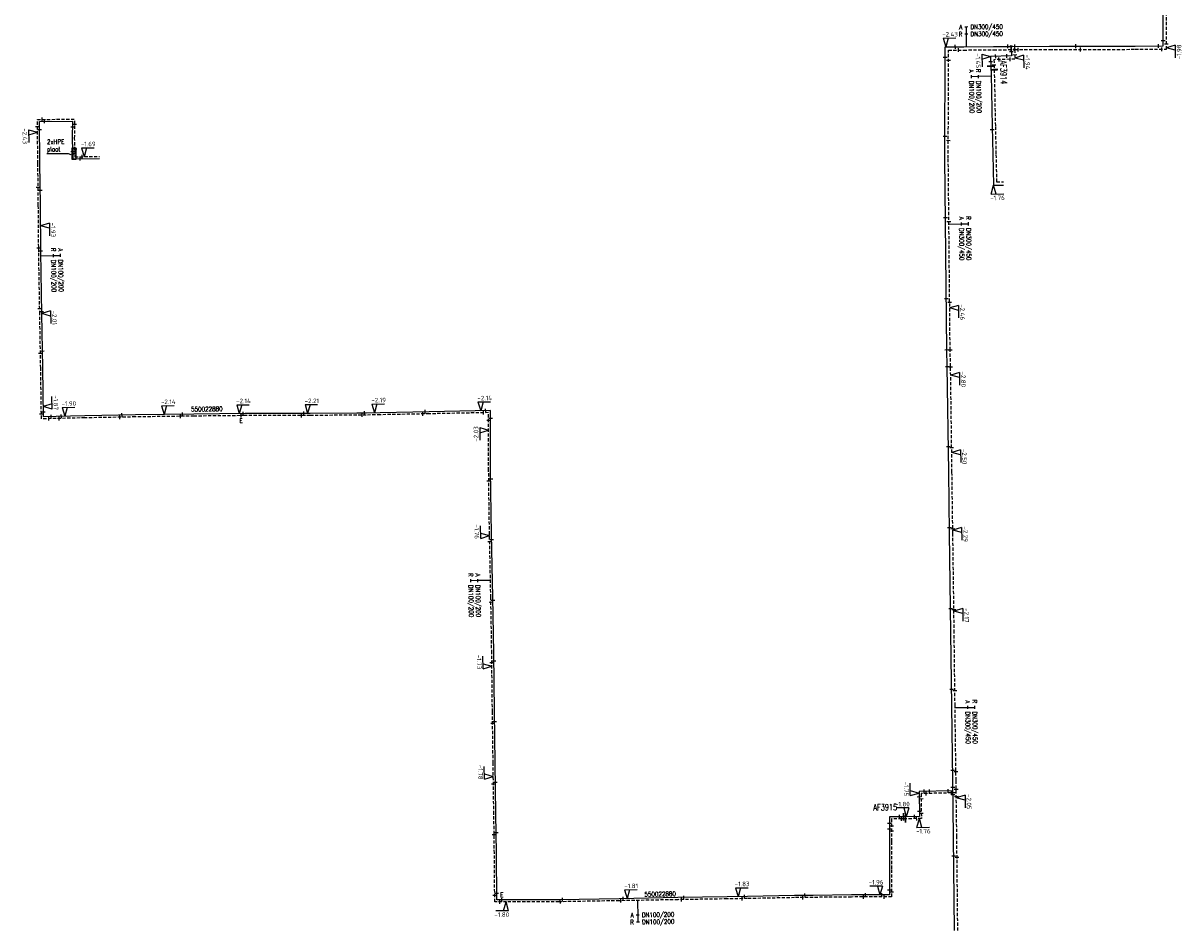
# Model space of a CAD drawing. Header units: millimetres. Extents: x 0 to 118318689, y 0 to 490460760.
# Tile 71 of 117: x 117573044 to 117802186, y 486651894 to 486830889. Entities that reach past the tile are written whole.
import ezdxf
from ezdxf.enums import TextEntityAlignment as Align

# ---------------------------------------------------------------- set-up
doc = ezdxf.new("R2010")
doc.units = ezdxf.units.MM
doc.header["$LTSCALE"] = 200
doc.linetypes.add('HIDDEN2', pattern=[4.7625, 3.175, -1.5875])
doc.layers.get('0').update_dxf_attribs({"color": 8})
for name, color, linetype in [('WT-C-AFSLUITER', 7, 'Continuous'), ('WT-C-mof', 7, 'Continuous'), ('WT-C-tstuk', 7, 'Continuous'), ('WT-I-diam', 7, 'Continuous'), ('WT-I-info', 7, 'Continuous'), ('WT-I-NAP', 7, 'Continuous'), ('WT-L-aanvoer', 6, 'Continuous'), ('WT-L-retour', 6, 'HIDDEN2')]:
    doc.layers.add(name, color=color, linetype=linetype)
doc.styles.add('DIN17', font='ROMANS.SHX', dxfattribs={"width": 0.9})
doc.styles.add('ISOCP', font='ISOCP.SHX')

# ---------------------------------------------------------------- blocks, each defined once
blk = doc.blocks.new('LR-mof')
at = {"color": 0, "linetype": 'ByBlock', "lineweight": -2}
blk.add_line((0, -0.75), (0, 0.75), dxfattribs=at)
blk = doc.blocks.new('LR-tsb')
blk.add_circle((0, 0), 0.375)
blk = doc.blocks.new('nap1')
at = {"color": 0, "linetype": 'Continuous'}
for p, q in [((-1, 3.5), (0, 0)), ((-1, 3.5), (4, 3.5)), ((1, 3.5), (0, 0))]:
    blk.add_line(p, q, dxfattribs=at)
at = {"color": 0, "linetype": 'Continuous', "style": 'ISOCP'}
for tag, p in [('*1', (1.7, 5)), ('*2', (4, 1.5))]:
    blk.add_attdef(tag, text='', height=1.8, dxfattribs=at).set_placement(p, align=Align.MIDDLE)
blk = doc.blocks.new('nap2')
at = {"color": 0, "linetype": 'Continuous'}
for p, q in [((1, 3.5), (-4, 3.5)), ((-1, 3.5), (0, 0)), ((1, 3.5), (0, 0))]:
    blk.add_line(p, q, dxfattribs=at)
at = {"color": 0, "linetype": 'Continuous', "style": 'ISOCP'}
for tag, p in [('*1', (-1.5, 5)), ('*2', (-4, 1.5))]:
    blk.add_attdef(tag, text='', height=1.8, dxfattribs=at).set_placement(p, align=Align.MIDDLE)
blk = doc.blocks.new('LR-mofD')
at = {"color": 0, "linetype": 'ByBlock', "lineweight": -2}
blk.add_line((0, -0.75), (0, 0.75), dxfattribs=at)
at = {"color": 1, "linetype": 'ByBlock', "lineweight": -3, "style": 'DIN17', "width": 0.9}
blk.add_attdef('*1', text='', height=1.8, dxfattribs=at).set_placement((0, 2), align=Align.MIDDLE)
blk = doc.blocks.new('LR-AFS')
at = {"color": 0, "lineweight": -3, "const_width": 0.7}
blk.add_lwpolyline([(0, -1.5), (0, 1.5)], dxfattribs=at)
at = {"color": 7, "linetype": 'ByBlock', "lineweight": -2, "style": 'DIN17', "width": 0.9}
blk.add_attdef('*1', text='', height=2.5, dxfattribs=at).set_placement((0, 5), align=Align.MIDDLE)
at = {"color": 0, "linetype": 'ByBlock', "lineweight": -2, "style": 'DIN17', "width": 0.3, "flags": 1}
for tag, p in [('*2', (2.5, 1.5)), ('OCODE', (-7.5, -2.5)), ('ST', (-7.5, -5)), ('VCODE', (-2.5, -5)), ('NCODE', (-2.5, -2.5)), ('NIVO', (2.5, -5)), ('BC', (2.5, -2.5)), ('IMM', (7.5, -5)), ('RK', (7.5, -2.5)), ('VERTR', (-7.5, -10)), ('FABR', (-7.5, -7.5)), ('OPBLEN', (-2.5, -10)), ('TYPE', (-2.5, -7.5)), ('OPBOUW', (2.5, -7.5)), ('HULPST', (2.5, -10)), ('VERLSP', (7.5, -10)), ('BEDIEN', (7.5, -7.5)), ('DEKM', (-7.5, -12.5)), ('PDATUM', (-2.5, -12.5)), ('OPM', (2.5, -12.5)), ('BORD', (7.5, -12.5)), ('BORDL', (-7.5, -15)), ('BORDX', (-2.5, -15)), ('BORDY', (2.5, -15)), ('BORDZ', (7.5, -15))]:
    blk.add_attdef(tag, text='', height=1.8, dxfattribs=at).set_placement(p, align=Align.MIDDLE)
blk = doc.blocks.new('LR-hyp')
at = {"color": 7, "linetype": 'ByBlock', "lineweight": -3, "style": 'DIN17', "width": 0.9}
blk.add_attdef('*1', text='', height=1.8, dxfattribs=at).set_placement((0, 0), align=Align.MIDDLE)
at = {"color": 7, "linetype": 'ByBlock', "lineweight": -2, "style": 'DIN17', "width": 0.9, "flags": 1}
blk.add_attdef('*2', text='', height=1.8, dxfattribs=at).set_placement((0, -5), align=Align.MIDDLE)
blk = doc.blocks.new('LR-DIAO2')
at = {"color": 0, "lineweight": -3}
blk.add_line((0, 0), (0, -5), dxfattribs=at)
at = {"color": 0, "linetype": 'Continuous', "lineweight": -3}
blk.add_line((0, -5), (0, -7.8), dxfattribs=at)
at = {"color": 0, "lineweight": -3}
for points in [[(0.61, -5), (0, -5), (-0.61, -5)], [(0.61, -7.8), (0, -7.8), (-0.61, -7.8)]]:
    blk.add_lwpolyline(points, dxfattribs=at)
at = {"color": 1, "lineweight": -3, "style": 'DIN17', "width": 0.9}
for tag, p in [('*1', (-1.61, -5)), ('*2', (-1.61, -7.78))]:
    blk.add_attdef(tag, text='', height=1.8, dxfattribs=at).set_placement(p, align=Align.MIDDLE_RIGHT)
for tag, p in [('*11', (1.61, -5)), ('*12', (1.61, -7.8))]:
    blk.add_attdef(tag, text='', height=1.8, dxfattribs=at).set_placement(p, align=Align.MIDDLE_LEFT)
blk = doc.blocks.new('LR-DIAB2')
at = {"color": 0, "linetype": 'Continuous', "lineweight": -3}
blk.add_line((0, 5), (0, 7.8), dxfattribs=at)
at = {"color": 0, "lineweight": -3}
blk.add_line((0, 0), (0, 5), dxfattribs=at)
for points in [[(0.61, 7.8), (0, 7.8), (-0.61, 7.8)], [(0.61, 5), (0, 5), (-0.61, 5)]]:
    blk.add_lwpolyline(points, dxfattribs=at)
at = {"color": 1, "lineweight": -3, "style": 'DIN17', "width": 0.9}
for tag, p in [('*1', (-1.61, 7.8)), ('*2', (-1.61, 5.02))]:
    blk.add_attdef(tag, text='', height=1.8, dxfattribs=at).set_placement(p, align=Align.MIDDLE_RIGHT)
for tag, p in [('*11', (1.61, 7.8)), ('*12', (1.61, 5))]:
    blk.add_attdef(tag, text='', height=1.8, dxfattribs=at).set_placement(p, align=Align.MIDDLE_LEFT)

msp = doc.modelspace()

# ---------------------------------------------------------------- linework, layer by layer
at = {"layer": 'WT-I-diam'}
msp.add_line((117694642, 486657320), (117694649, 486656927), dxfattribs=at)
at = {"layer": 'WT-I-info'}
for p, q in [((117577706, 486805074), (117581942, 486805119)), ((117581942, 486805119), (117582481, 486804922))]:
    msp.add_line(p, q, dxfattribs=at)
for points in [[(117582718, 486806206), (117583468, 486806206), (117583468, 486803906), (117582718, 486803906), (117582718, 486806206)], [(117582718, 486805156), (117583468, 486805156)], [(117583468, 486804956), (117582718, 486804956)]]:
    msp.add_lwpolyline(points, dxfattribs=at)
at = {"layer": 'WT-L-aanvoer', "lineweight": -3}
for p, q in [((117798683, 486826380), (117798665, 486833146)), ((117755501, 486804157), (117755549, 486826180)), ((117755549, 486826180), (117759214, 486826221)), ((117759214, 486826221), (117765122, 486826287)), ((117768675, 486824404), (117764527, 486824297)), ((117765122, 486826287), (117768626, 486826297)), ((117768626, 486826297), (117776188, 486826318)), ((117768626, 486826297), (117768675, 486824404)), ((117776188, 486826318), (117793138, 486826365)), ((117793138, 486826365), (117798683, 486826380)), ((117764527, 486824297), (117764577, 486822376)), ((117764577, 486822376), (117764620, 486820722)), ((117764620, 486820722), (117764822, 486810413)), ((117764822, 486810413), (117764946, 486804874)), ((117755869, 486766229), (117755501, 486804157)), ((117764946, 486804874), (117765082, 486798806)), ((117765082, 486798806), (117767068, 486798850))]:
    msp.add_line(p, q, dxfattribs=at)
at = {"layer": 'WT-L-aanvoer'}
for p, q in [((117576260, 486811443), (117582849, 486811492)), ((117576361, 486803161), (117576260, 486811443)), ((117582839, 486808089), (117582849, 486811492)), ((117582864, 486805749), (117582839, 486808089)), ((117582864, 486805749), (117582881, 486804051)), ((117582881, 486804051), (117588146, 486804106)), ((117576447, 486794869), (117576361, 486803161)), ((117576528, 486785613), (117576447, 486794869)), ((117576732, 486773350), (117576528, 486785613)), ((117576914, 486762663), (117576732, 486773350)), ((117755956, 486762985), (117755869, 486766229)), ((117577053, 486753007), (117576914, 486762663)), ((117756237, 486742091), (117755956, 486762985)), ((117595252, 486753378), (117585245, 486753192)), ((117606854, 486753538), (117595252, 486753378)), ((117616991, 486753645), (117606854, 486753538)), ((117625003, 486753651), (117616991, 486753645)), ((117629856, 486753665), (117625003, 486753651)), ((117639069, 486753736), (117629856, 486753665)), ((117640949, 486753757), (117639069, 486753736)), ((117643723, 486753810), (117640949, 486753757)), ((117653408, 486753995), (117643723, 486753810)), ((117665573, 486754242), (117653408, 486753995)), ((117665578, 486742422), (117665573, 486754242)), ((117579548, 486753065), (117577053, 486753007)), ((117585245, 486753192), (117579548, 486753065)), ((117665743, 486729774), (117665578, 486742422)), ((117756408, 486729975), (117756237, 486742091)), ((117666012, 486717306), (117665743, 486729774)), ((117756674, 486710295), (117756408, 486729975)), ((117666189, 486706282), (117666012, 486717306)), ((117756842, 486695830), (117756674, 486710295)), ((117666326, 486694633), (117666189, 486706282)), ((117666464, 486684515), (117666326, 486694633)), ((117757043, 486681070), (117756842, 486695830)), ((117666608, 486674441), (117666464, 486684515)), ((117757196, 486669903), (117757043, 486681070)), ((117757072, 486678999), (117750368, 486678846)), ((117750368, 486678846), (117750426, 486673911)), ((117666712, 486666665), (117666608, 486674441)), ((117744520, 486673842), (117744503, 486668964)), ((117746303, 486673863), (117744520, 486673842)), ((117747294, 486673874), (117746303, 486673863)), ((117750426, 486673911), (117747294, 486673874)), ((117744503, 486668964), (117744519, 486663422)), ((117757386, 486651349), (117757196, 486669903)), ((117666788, 486657409), (117666712, 486666665)), ((117744519, 486663422), (117744533, 486658414)), ((117668234, 486657412), (117666788, 486657409)), ((117668740, 486657413), (117668234, 486657412)), ((117679105, 486657448), (117668740, 486657413)), ((117691033, 486657654), (117679105, 486657448)), ((117702646, 486657866), (117691033, 486657654)), ((117712357, 486658019), (117702646, 486657866)), ((117716431, 486658086), (117712357, 486658019)), ((117725722, 486658266), (117716431, 486658086)), ((117729399, 486658317), (117725722, 486658266)), ((117736985, 486658395), (117729399, 486658317)), ((117744533, 486658414), (117736985, 486658395))]:
    msp.add_line(p, q, dxfattribs=at)
at = {"layer": 'WT-L-retour', "lineweight": -3}
for p, q in [((117799335, 486825731), (117799315, 486833148)), ((117756151, 486804159), (117756198, 486825537)), ((117756198, 486825537), (117759221, 486825571)), ((117759221, 486825571), (117765127, 486825637)), ((117765127, 486825637), (117769293, 486825649)), ((117769293, 486825649), (117776190, 486825668)), ((117769293, 486825649), (117769341, 486823771)), ((117776190, 486825668), (117793140, 486825715)), ((117793140, 486825715), (117799335, 486825731)), ((117769341, 486823771), (117765194, 486823664)), ((117765194, 486823664), (117765245, 486821682)), ((117765245, 486821682), (117765269, 486820737)), ((117765269, 486820737), (117765471, 486810427)), ((117765471, 486810427), (117765596, 486804888)), ((117756519, 486766235), (117756151, 486804159)), ((117765596, 486804888), (117765718, 486799470)), ((117765718, 486799470), (117767054, 486799500)), ((117756606, 486762994), (117756519, 486766235)), ((117756887, 486742101), (117756606, 486762994)), ((117757058, 486729984), (117756887, 486742101)), ((117757324, 486710303), (117757058, 486729984)), ((117757492, 486695839), (117757324, 486710303)), ((117757693, 486681079), (117757492, 486695839)), ((117757846, 486669911), (117757693, 486681079)), ((117757727, 486678614), (117750773, 486678455)), ((117750773, 486678455), (117750831, 486673516)), ((117747686, 486673476), (117746935, 486673470)), ((117750831, 486673516), (117747686, 486673476)), ((117758036, 486651354), (117757846, 486669911))]:
    msp.add_line(p, q, dxfattribs=at)
at = {"layer": 'WT-L-retour'}
for p, q in [((117575855, 486811839), (117583250, 486811895)), ((117575961, 486803157), (117575855, 486811839)), ((117583239, 486808091), (117583250, 486811895)), ((117583264, 486805754), (117583239, 486808091)), ((117583264, 486805754), (117583277, 486804455)), ((117583277, 486804455), (117588142, 486804506)), ((117576047, 486794865), (117575961, 486803157)), ((117576128, 486785608), (117576047, 486794865)), ((117576332, 486773343), (117576128, 486785608)), ((117576514, 486762656), (117576332, 486773343)), ((117576659, 486752598), (117576514, 486762656)), ((117639073, 486753336), (117629859, 486753265)), ((117640955, 486753357), (117639073, 486753336)), ((117643731, 486753410), (117640955, 486753357)), ((117653416, 486753595), (117643731, 486753410)), ((117665173, 486753833), (117653416, 486753595)), ((117665178, 486742419), (117665173, 486753833)), ((117579557, 486752665), (117576659, 486752598)), ((117585253, 486752792), (117579557, 486752665)), ((117595258, 486752978), (117585253, 486752792)), ((117606859, 486753138), (117595258, 486752978)), ((117616001, 486753235), (117606859, 486753138)), ((117616338, 486753238), (117616001, 486753235)), ((117616993, 486753245), (117616338, 486753238)), ((117625003, 486753251), (117616993, 486753245)), ((117629859, 486753265), (117625003, 486753251)), ((117665343, 486729767), (117665178, 486742419)), ((117665612, 486717298), (117665343, 486729767)), ((117665789, 486706276), (117665612, 486717298)), ((117665926, 486694628), (117665789, 486706276)), ((117666064, 486684509), (117665926, 486694628)), ((117666209, 486674436), (117666064, 486684509)), ((117666312, 486666661), (117666209, 486674436)), ((117744919, 486673446), (117744903, 486668964)), ((117746937, 486673470), (117744919, 486673446)), ((117744903, 486668964), (117744919, 486663423)), ((117666391, 486657008), (117666312, 486666661)), ((117744919, 486663423), (117744934, 486658015)), ((117691040, 486657254), (117679109, 486657048)), ((117702653, 486657466), (117691040, 486657254)), ((117712364, 486657619), (117702653, 486657466)), ((117716438, 486657686), (117712364, 486657619)), ((117725729, 486657866), (117716438, 486657686)), ((117729403, 486657917), (117725729, 486657866)), ((117736987, 486657995), (117729403, 486657917)), ((117744934, 486658015), (117736987, 486657995)), ((117668741, 486657013), (117666391, 486657008)), ((117679109, 486657048), (117668741, 486657013))]:
    msp.add_line(p, q, dxfattribs=at)

# ---------------------------------------------------------------- block references
at = {"layer": 'WT-C-AFSLUITER', "linetype": 'Continuous'}
ref = msp.add_blockref('LR-AFS', (117764577, 486822376), dxfattribs=dict(at, xscale=499.9999999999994, yscale=499.9999999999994, zscale=499.9999999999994, rotation=271.4816))
ref.add_attrib('*1', 'AF3914', dxfattribs={"layer": '0', "color": 7, "linetype": 'ByBlock', "lineweight": -2, "height": 1250, "rotation": 271.4816, "style": 'DIN17', "width": 0.65}).set_placement((117767105, 486821141), align=Align.MIDDLE)
at = {"layer": 'WT-C-AFSLUITER', "linetype": 'Continuous', "xscale": 499.9999999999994, "yscale": 499.9999999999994, "zscale": 499.9999999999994}
for p, rotation in [((117765245, 486821682), 271.4816), ((117747686, 486673476), 0.6771000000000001)]:
    msp.add_blockref('LR-AFS', p, dxfattribs=dict(at, rotation=rotation))
at = {"layer": 'WT-C-AFSLUITER', "linetype": 'Continuous'}
ref = msp.add_blockref('LR-AFS', (117747294, 486673874), dxfattribs=dict(at, xscale=499.9999999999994, yscale=499.9999999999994, zscale=499.9999999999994, rotation=0.6771000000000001))
ref.add_attrib('*1', 'AF3915', dxfattribs={"layer": '0', "color": 7, "linetype": 'ByBlock', "lineweight": -2, "height": 1250, "rotation": 0.6771, "style": 'DIN17', "width": 0.65}).set_placement((117743685, 486675755), align=Align.MIDDLE)
at = {"layer": 'WT-C-mof', "lineweight": -3}
for p, xscale, yscale, zscale, rotation in [((117767926, 486826295), 500, 500, 500, 0.160523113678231), ((117769326, 486826299), 500, 500, 500, 0.160523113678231), ((117797683, 486826377), 500.0000000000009, 500.0000000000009, 500.0000000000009, 180.15663927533), ((117798680, 486827380), 499.9999999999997, 499.9999999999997, 499.9999999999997, 90.15663927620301), ((117799332, 486826731), 499.9999999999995, 499.9999999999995, 499.9999999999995, 90.15663927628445), ((117757549, 486826202), 499.9999999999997, 499.9999999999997, 499.9999999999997, 0.6430517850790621), ((117758198, 486825559), 499.9999999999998, 499.9999999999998, 499.9999999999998, 0.6430517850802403), ((117765527, 486824322), 500.0000000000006, 500.0000000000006, 500.0000000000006, 1.481577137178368), ((117767675, 486824378), 499.9999999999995, 499.9999999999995, 499.9999999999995, 181.4815771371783), ((117768652, 486825297), 500, 500, 500, 271.4815771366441), ((117768593, 486825647), 500, 500, 500, 0.160523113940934), ((117769319, 486824649), 500, 500, 500, 271.4815771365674), ((117769993, 486825651), 500, 500, 500, 0.160523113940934), ((117798335, 486825729), 500, 500, 500, 180.1566392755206), ((117755545, 486824180), 499.9999999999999, 499.9999999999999, 499.9999999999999, 269.8748156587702), ((117756193, 486823537), 499.9999999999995, 499.9999999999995, 499.9999999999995, 269.8748156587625), ((117764553, 486823297), 500.0000000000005, 500.0000000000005, 500.0000000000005, 271.4815771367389), ((117765220, 486822664), 499.9999999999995, 499.9999999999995, 499.9999999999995, 271.4815771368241), ((117766193, 486823689), 500.0000000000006, 500.0000000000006, 500.0000000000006, 1.481577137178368), ((117768342, 486823745), 499.9999999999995, 499.9999999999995, 499.9999999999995, 181.4815771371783)]:
    msp.add_blockref('LR-mof', p, dxfattribs=dict(at, xscale=xscale, yscale=yscale, zscale=zscale, rotation=rotation))
at = {"layer": 'WT-C-mof', "linetype": 'Continuous', "lineweight": -3}
for p, xscale, yscale, zscale, rotation in [((117781407, 486826332), 500.0000000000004, 500.0000000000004, 500.0000000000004, 0.1566), ((117782326, 486825685), 500.0000000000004, 500.0000000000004, 500.0000000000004, 0.1566), ((117755510, 486808460), 500.0000000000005, 500.0000000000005, 500.0000000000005, 89.8748), ((117764834, 486809844), 500, 500, 500, 271.2866), ((117756159, 486807639), 500.0000000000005, 500.0000000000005, 500.0000000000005, 89.8748), ((117755615, 486792417), 499.9999999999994, 499.9999999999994, 499.9999999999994, 270.5556), ((117756272, 486791646), 499.9999999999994, 499.9999999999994, 499.9999999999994, 270.5556), ((117755770, 486776407), 499.9999999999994, 499.9999999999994, 499.9999999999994, 270.5556), ((117756427, 486775687), 499.9999999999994, 499.9999999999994, 499.9999999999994, 270.5556)]:
    msp.add_blockref('LR-mof', p, dxfattribs=dict(at, xscale=xscale, yscale=yscale, zscale=zscale, rotation=rotation))
at = {"layer": 'WT-C-mof', "linetype": 'Continuous'}
for p, xscale, yscale, zscale, rotation in [((117576820, 486811847), 500.0000000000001, 500.0000000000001, 500.0000000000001, 0.4321), ((117577295, 486811450), 500.0000000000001, 500.0000000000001, 500.0000000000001, 0.4321), ((117583247, 486810810), 500.0000000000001, 500.0000000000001, 500.0000000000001, 89.84049999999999), ((117575872, 486810439), 499.9999999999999, 499.9999999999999, 499.9999999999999, 270.6985), ((117576280, 486809839), 499.9999999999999, 499.9999999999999, 499.9999999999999, 270.6985), ((117582845, 486810309), 500.0000000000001, 500.0000000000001, 500.0000000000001, 89.84049999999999), ((117582866, 486805531), 500.0000000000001, 500.0000000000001, 500.0000000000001, 270.5968), ((117583261, 486805998), 500.0000000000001, 500.0000000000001, 500.0000000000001, 270.5968), ((117584309, 486804066), 500.0000000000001, 500.0000000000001, 500.0000000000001, 0.5968), ((117584736, 486804471), 500.0000000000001, 500.0000000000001, 500.0000000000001, 0.5968), ((117576010, 486798445), 500, 500, 500, 270.594), ((117576416, 486797840), 500, 500, 500, 270.594), ((117576121, 486786435), 500, 500, 500, 270.5002), ((117576526, 486785849), 500, 500, 500, 270.5002), ((117576314, 486774438), 500, 500, 500, 270.9529), ((117576724, 486773839), 500, 500, 500, 270.9529), ((117576464, 486765587), 500, 500, 500, 270.9772), ((117576857, 486766018), 500, 500, 500, 270.9772), ((117755868, 486766288), 499.9999999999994, 499.9999999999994, 499.9999999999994, 270.5555956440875), ((117756519, 486766254), 499.9999999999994, 499.9999999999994, 499.9999999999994, 271.2114747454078), ((117755957, 486762899), 500.0000000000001, 500.0000000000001, 500.0000000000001, 90.77144412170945), ((117756607, 486762866), 499.9999999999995, 499.9999999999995, 499.9999999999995, 270.7714), ((117576644, 486753597), 500, 500, 500, 270.8244), ((117577039, 486754012), 500, 500, 500, 270.8244), ((117578572, 486753043), 500, 500, 500, 1.3316), ((117580605, 486753089), 499.9999999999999, 499.9999999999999, 499.9999999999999, 1.27), ((117592603, 486753328), 499.9999999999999, 499.9999999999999, 499.9999999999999, 1.064700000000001), ((117604162, 486753101), 500, 500, 500, 0.7921000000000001), ((117604601, 486753507), 500, 500, 500, 0.7921000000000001), ((117616595, 486753641), 500.0000000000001, 500.0000000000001, 500.0000000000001, 0.6063), ((117628168, 486753260), 499.9999999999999, 499.9999999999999, 499.9999999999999, 0.1637), ((117628599, 486753662), 499.9999999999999, 499.9999999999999, 499.9999999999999, 0.1637), ((117640164, 486753348), 499.9999999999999, 499.9999999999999, 499.9999999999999, 0.6411999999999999), ((117640598, 486753753), 499.9999999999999, 499.9999999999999, 499.9999999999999, 0.6411999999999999), ((117652151, 486753571), 500, 500, 500, 1.0995), ((117652591, 486753980), 500, 500, 500, 1.0995), ((117664151, 486753813), 500.0000000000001, 500.0000000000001, 500.0000000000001, 1.1592), ((117664594, 486754222), 500.0000000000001, 500.0000000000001, 500.0000000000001, 1.1592), ((117578138, 486752632), 500, 500, 500, 1.3316), ((117580168, 486752679), 499.9999999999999, 499.9999999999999, 499.9999999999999, 1.27), ((117592161, 486752920), 499.9999999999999, 499.9999999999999, 499.9999999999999, 1.064700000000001), ((117665173, 486752357), 499.9999999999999, 499.9999999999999, 499.9999999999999, 270.0258000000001), ((117665573, 486752718), 499.9999999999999, 499.9999999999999, 499.9999999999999, 270.0258000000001), ((117756169, 486747109), 499.9999999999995, 499.9999999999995, 499.9999999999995, 270.7714), ((117756822, 486746905), 499.9999999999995, 499.9999999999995, 499.9999999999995, 270.7714), ((117665205, 486740357), 499.9999999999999, 499.9999999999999, 499.9999999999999, 270.749), ((117665600, 486740722), 499.9999999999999, 499.9999999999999, 499.9999999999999, 270.749), ((117756392, 486731076), 500, 500, 500, 270.8093), ((117757045, 486730874), 500, 500, 500, 270.8093), ((117665374, 486728357), 500, 500, 500, 271.2343), ((117665766, 486728717), 500, 500, 500, 271.2343), ((117666021, 486716724), 500, 500, 500, 270.9197), ((117665627, 486716365), 500, 500, 500, 270.9197), ((117756609, 486715068), 499.9999999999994, 499.9999999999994, 499.9999999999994, 270.7739), ((117757262, 486714863), 499.9999999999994, 499.9999999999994, 499.9999999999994, 270.7739), ((117665811, 486704364), 500.0000000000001, 500.0000000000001, 500.0000000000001, 270.6757), ((117666207, 486704721), 500.0000000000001, 500.0000000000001, 500.0000000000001, 270.6757), ((117756804, 486699105), 499.9999999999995, 499.9999999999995, 499.9999999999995, 270.6646), ((117757457, 486698851), 499.9999999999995, 499.9999999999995, 499.9999999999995, 270.6646), ((117665957, 486692363), 500, 500, 500, 270.7798), ((117666352, 486692722), 500, 500, 500, 270.7798), ((117757016, 486683108), 500.0000000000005, 500.0000000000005, 500.0000000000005, 270.7829), ((117757669, 486682853), 500.0000000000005, 500.0000000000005, 500.0000000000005, 270.7829), ((117666124, 486680362), 499.9999999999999, 499.9999999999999, 499.9999999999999, 270.8218), ((117666518, 486680727), 499.9999999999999, 499.9999999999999, 499.9999999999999, 270.8218), ((117752414, 486678893), 500, 500, 500, 1.3114), ((117746478, 486673865), 499.9999999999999, 499.9999999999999, 499.9999999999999, 0.6771), ((117746908, 486673470), 499.9999999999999, 499.9999999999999, 499.9999999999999, 0.6771), ((117744512, 486671441), 499.9999999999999, 499.9999999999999, 499.9999999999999, 89.795), ((117744516, 486672513), 499.9999999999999, 499.9999999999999, 499.9999999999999, 89.795), ((117744910, 486671030), 499.9999999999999, 499.9999999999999, 499.9999999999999, 89.795), ((117744914, 486672002), 499.9999999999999, 499.9999999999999, 499.9999999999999, 89.795), ((117666262, 486670375), 500, 500, 500, 270.7597), ((117666657, 486670757), 500, 500, 500, 270.7597), ((117757234, 486666146), 500, 500, 500, 270.5861), ((117757887, 486665888), 500, 500, 500, 270.5861), ((117744530, 486659440), 500, 500, 500, 270.1612), ((117666380, 486658384), 500, 500, 500, 270.4731), ((117666777, 486658757), 500, 500, 500, 270.4731), ((117667371, 486657010), 500, 500, 500, 0.124), ((117679369, 486657053), 500, 500, 500, 0.9882999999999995), ((117679803, 486657460), 500, 500, 500, 0.9882999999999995), ((117691368, 486657260), 500, 500, 500, 1.0463), ((117691806, 486657668), 500, 500, 500, 1.0463), ((117703358, 486657477), 500, 500, 500, 0.9027999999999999), ((117703800, 486657884), 500, 500, 500, 0.9027999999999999), ((117715362, 486657668), 500, 500, 500, 0.9420999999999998), ((117715796, 486658075), 500, 500, 500, 0.9420999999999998), ((117727360, 486657889), 500, 500, 500, 0.8055000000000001), ((117727795, 486658295), 500, 500, 500, 0.8055000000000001), ((117739367, 486658001), 500, 500, 500, 0.1481), ((117739794, 486658402), 500, 500, 500, 0.1481), ((117743017, 486658410), 500, 500, 500, 0.1481), ((117743446, 486658011), 500, 500, 500, 0.1481), ((117744931, 486659027), 500, 500, 500, 270.1612)]:
    msp.add_blockref('LR-mof', p, dxfattribs=dict(at, xscale=xscale, yscale=yscale, zscale=zscale, rotation=rotation))
ref = msp.add_blockref('LR-mofD', (117616158, 486753236), dxfattribs=dict(at, xscale=500.0000000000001, yscale=500.0000000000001, zscale=500.0000000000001, rotation=180.6063))
ref.add_attrib('*1', 'E', dxfattribs={"layer": '0', "color": 1, "linetype": 'ByBlock', "lineweight": -3, "height": 900, "rotation": 0.6063, "style": 'DIN17', "width": 0.9}).set_placement((117616169, 486752237), align=Align.MIDDLE)
at = {"layer": 'WT-C-mof'}
for p, xscale, yscale, zscale, rotation in [((117750380, 486677846), 500.0000000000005, 500.0000000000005, 500.0000000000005, 270.6771378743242), ((117751368, 486678869), 500, 500, 500, 1.311405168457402), ((117751772, 486678478), 500, 500, 500, 1.311405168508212), ((117756072, 486678976), 500.0000000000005, 500.0000000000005, 500.0000000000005, 181.3114051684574), ((117757062, 486679699), 499.9999999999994, 499.9999999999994, 499.9999999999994, 270.7829173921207), ((117757081, 486678299), 499.9999999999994, 499.9999999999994, 499.9999999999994, 270.7829173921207), ((117756727, 486678591), 500, 500, 500, 181.3114051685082), ((117757717, 486679314), 500.0000000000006, 500.0000000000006, 500.0000000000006, 270.7829173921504), ((117757737, 486677914), 500.0000000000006, 500.0000000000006, 500.0000000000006, 270.7829173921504), ((117750785, 486677455), 500.0000000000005, 500.0000000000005, 500.0000000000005, 270.6771378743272), ((117749426, 486673900), 499.9999999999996, 499.9999999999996, 499.9999999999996, 180.6771378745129), ((117749831, 486673504), 499.9999999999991, 499.9999999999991, 499.9999999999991, 180.6771378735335), ((117750415, 486674911), 499.9999999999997, 499.9999999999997, 499.9999999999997, 90.67713787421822), ((117750819, 486674516), 500.0000000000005, 500.0000000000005, 500.0000000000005, 90.67713787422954)]:
    msp.add_blockref('LR-mof', p, dxfattribs=dict(at, xscale=xscale, yscale=yscale, zscale=zscale, rotation=rotation))
at = {"layer": 'WT-C-mof', "linetype": 'Continuous', "xscale": 500, "yscale": 500, "zscale": 500, "rotation": 0.124}
msp.add_blockref('LR-mofD', (117667805, 486657411), dxfattribs=at).add_auto_attribs({'*1': 'E'})
at = {"layer": 'WT-C-tstuk', "linetype": 'Continuous', "lineweight": -3, "xscale": 499.9999999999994, "yscale": 499.9999999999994, "zscale": 499.9999999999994, "rotation": 271.4816}
for p in [(117768626, 486826297), (117769293, 486825649)]:
    msp.add_blockref('LR-tsb', p, dxfattribs=at)
at = {"layer": 'WT-I-diam', "linetype": 'Continuous'}
for name, p, xscale, yscale, zscale, rotation, values in [('LR-DIAB2', (117759775, 486826227), 500.0000000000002, 500.0000000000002, 500.0000000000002, 0.643051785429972, {'*1': 'A', '*11': 'DN300/450', '*2': 'R', '*12': 'DN300/450'}), ('LR-DIAO2', (117764626, 486820376), 500, 500, 500, 271.1227197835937, {'*1': 'R', '*11': 'DN100/200', '*2': 'A', '*12': 'DN100/200'}), ('LR-DIAB2', (117756277, 486791145), 499.9999999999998, 499.9999999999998, 499.9999999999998, 270.5555957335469, {'*1': 'R', '*11': 'DN300/450', '*2': 'A', '*12': 'DN300/450'}), ('LR-DIAB2', (117576540, 486784867), 500, 500, 500, 270.9529108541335, {'*1': 'A', '*11': 'DN100/200', '*2': 'R', '*12': 'DN100/200'}), ('LR-DIAO2', (117665540, 486720627), 500, 500, 500, 270.9196516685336, {'*1': 'A', '*11': 'DN100/200', '*2': 'R', '*12': 'DN100/200'}), ('LR-DIAB2', (117757497, 486695467), 500, 500, 500, 270.7829173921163, {'*1': 'R', '*11': 'DN300/450', '*2': 'A', '*12': 'DN300/450'}), ('LR-DIAO2', (117694649, 486656927), 500, 500, 500, 1.046269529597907, {'*1': 'A', '*11': 'DN100/200', '*2': 'R', '*12': 'DN100/200'})]:
    msp.add_blockref(name, p, dxfattribs=dict(at, xscale=xscale, yscale=yscale, zscale=zscale, rotation=rotation)).add_auto_attribs(values)
at = {"layer": 'WT-I-info', "linetype": 'Continuous'}
for p, xscale, yscale, zscale, rotation in [((117609399, 486754538), 500.0000000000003, 500.0000000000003, 500.0000000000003, 0.6062594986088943), ((117699128, 486658579), 500.0000000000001, 500.0000000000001, 500.0000000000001, 1.046269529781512)]:
    msp.add_blockref('LR-hyp', p, dxfattribs=dict(at, xscale=xscale, yscale=yscale, zscale=zscale, rotation=rotation)).add_auto_attribs({'*1': '550022880'})
at = {"layer": 'WT-I-NAP', "linetype": 'Continuous'}
ref = msp.add_blockref('nap1', (117755679, 486826181), dxfattribs=dict(at, xscale=500.0000000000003, yscale=500.0000000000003, zscale=500.0000000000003, rotation=0.6430517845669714))
ref.add_attrib('*1', '-2.43', dxfattribs={"layer": '0', "color": 1, "linetype": 'Continuous', "height": 900, "rotation": 0.64305, "style": 'ISOCP'}).set_placement((117756501, 486828691), align=Align.MIDDLE)
ref = msp.add_blockref('nap2', (117764527, 486824297), dxfattribs=dict(at, xscale=499.9999999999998, yscale=499.9999999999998, zscale=499.9999999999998, rotation=91.48157713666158))
ref.add_attrib('*1', '-1.45', dxfattribs={"layer": '0', "color": 1, "linetype": 'Continuous', "height": 900, "rotation": 271.48158, "style": 'ISOCP'}).set_placement((117762047, 486823482), align=Align.MIDDLE)
ref = msp.add_blockref('nap1', (117769336, 486823990), dxfattribs=dict(at, xscale=499.9999999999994, yscale=499.9999999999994, zscale=499.9999999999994, rotation=271.481577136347))
ref.add_attrib('*1', '-1.94', dxfattribs={"layer": '0', "color": 1, "linetype": 'Continuous', "height": 900, "rotation": 271.48158, "style": 'ISOCP'}).set_placement((117771857, 486823204), align=Align.MIDDLE)
ref = msp.add_blockref('nap1', (117799334, 486826035), dxfattribs=dict(at, xscale=500.0000000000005, yscale=500.0000000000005, zscale=500.0000000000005, rotation=270.1566392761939))
ref.add_attrib('*1', '-1.98', dxfattribs={"layer": '0', "color": 1, "linetype": 'Continuous', "height": 900, "rotation": 90.15664, "style": 'ISOCP'}).set_placement((117801836, 486825191), align=Align.MIDDLE)
ref = msp.add_blockref('nap2', (117575886, 486809311), dxfattribs=dict(at, xscale=500, yscale=500, zscale=500, rotation=90.69850029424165))
ref.add_attrib('*1', '-2.43', dxfattribs={"layer": '0', "color": 1, "linetype": 'Continuous', "height": 900, "rotation": 270.6985, "style": 'ISOCP'}).set_placement((117573395, 486808531), align=Align.MIDDLE)
ref = msp.add_blockref('nap1', (117585103, 486804474), dxfattribs=dict(at, xscale=500.0000000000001, yscale=500.0000000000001, zscale=500.0000000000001, rotation=0.5968094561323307))
ref.add_attrib('*1', '-1.69', dxfattribs={"layer": '0', "color": 1, "linetype": 'Continuous', "height": 900, "rotation": 0.59681, "style": 'ISOCP'}).set_placement((117585927, 486806983), align=Align.MIDDLE)
ref = msp.add_blockref('nap2', (117765082, 486798806), dxfattribs=dict(at, xscale=500, yscale=500, zscale=500, rotation=181.2865772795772))
ref.add_attrib('*1', '-1.76', dxfattribs={"layer": '0', "color": 1, "linetype": 'Continuous', "height": 900, "rotation": 1.28658, "style": 'ISOCP'}).set_placement((117765888, 486796323), align=Align.MIDDLE)
ref = msp.add_blockref('nap1', (117576482, 486790822), dxfattribs=dict(at, xscale=500, yscale=500, zscale=500, rotation=270.5002377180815))
ref.add_attrib('*1', '-1.93', dxfattribs={"layer": '0', "color": 1, "linetype": 'Continuous', "height": 900, "rotation": 270.50024, "style": 'ISOCP'}).set_placement((117578990, 486789993), align=Align.MIDDLE)
ref = msp.add_blockref('nap1', (117576731, 486773420), dxfattribs=dict(at, xscale=500, yscale=500, zscale=500, rotation=270.9529108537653))
ref.add_attrib('*1', '-2.01', dxfattribs={"layer": '0', "color": 1, "linetype": 'Continuous', "height": 900, "rotation": 270.95291, "style": 'ISOCP'}).set_placement((117579244, 486772612), align=Align.MIDDLE)
ref = msp.add_blockref('nap1', (117756438, 486774540), dxfattribs=dict(at, xscale=500.0000000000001, yscale=500.0000000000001, zscale=500.0000000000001, rotation=270.5555957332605))
ref.add_attrib('*1', '-2.46', dxfattribs={"layer": '0', "color": 1, "linetype": 'Continuous', "height": 900, "rotation": 270.5556, "style": 'ISOCP'}).set_placement((117758946, 486773714), align=Align.MIDDLE)
ref = msp.add_blockref('nap1', (117756629, 486761247), dxfattribs=dict(at, xscale=499.9999999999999, yscale=499.9999999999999, zscale=499.9999999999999, rotation=270.7714440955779))
ref.add_attrib('*1', '-2.80', dxfattribs={"layer": '0', "color": 1, "linetype": 'Continuous', "height": 900, "rotation": 270.77144, "style": 'ISOCP'}).set_placement((117759140, 486760430), align=Align.MIDDLE)
ref = msp.add_blockref('nap2', (117577024, 486755017), dxfattribs=dict(at, xscale=500.0000000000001, yscale=500.0000000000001, zscale=500.0000000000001, rotation=270.8244147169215))
ref.add_attrib('*1', '-1.87', dxfattribs={"layer": '0', "color": 1, "linetype": 'Continuous', "height": 900, "rotation": 270.82441, "style": 'ISOCP'}).set_placement((117579513, 486755803), align=Align.MIDDLE)
ref = msp.add_blockref('nap1', (117581289, 486753104), dxfattribs=dict(at, xscale=500, yscale=500, zscale=500, rotation=1.269971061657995))
ref.add_attrib('*1', '-1.90', dxfattribs={"layer": '0', "color": 1, "linetype": 'Continuous', "height": 900, "rotation": 1.26997, "style": 'ISOCP'}).set_placement((117582084, 486755622), align=Align.MIDDLE)
ref = msp.add_blockref('nap1', (117600948, 486753456), dxfattribs=dict(at, xscale=499.9999999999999, yscale=499.9999999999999, zscale=499.9999999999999, rotation=0.7920868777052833))
ref.add_attrib('*1', '-2.14', dxfattribs={"layer": '0', "color": 1, "linetype": 'Continuous', "height": 900, "rotation": 0.79209, "style": 'ISOCP'}).set_placement((117601764, 486755968), align=Align.MIDDLE)
ref = msp.add_blockref('nap1', (117615825, 486753633), dxfattribs=dict(at, xscale=500.0000000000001, yscale=500.0000000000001, zscale=500.0000000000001, rotation=0.6062594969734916))
ref.add_attrib('*1', '-2.14', dxfattribs={"layer": '0', "color": 1, "linetype": 'Continuous', "height": 900, "rotation": 0.60626, "style": 'ISOCP'}).set_placement((117616649, 486756142), align=Align.MIDDLE)
ref = msp.add_blockref('nap1', (117629336, 486753664), dxfattribs=dict(at, xscale=500, yscale=500, zscale=500, rotation=0.1637153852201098))
ref.add_attrib('*1', '-2.21', dxfattribs={"layer": '0', "color": 1, "linetype": 'Continuous', "height": 900, "rotation": 0.16372, "style": 'ISOCP'}).set_placement((117630179, 486756166), align=Align.MIDDLE)
ref = msp.add_blockref('nap1', (117642603, 486753788), dxfattribs=dict(at, xscale=499.9999999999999, yscale=499.9999999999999, zscale=499.9999999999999, rotation=1.092018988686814))
ref.add_attrib('*1', '-2.19', dxfattribs={"layer": '0', "color": 1, "linetype": 'Continuous', "height": 900, "rotation": 1.09202, "style": 'ISOCP'}).set_placement((117643406, 486756304), align=Align.MIDDLE)
ref = msp.add_blockref('nap1', (117663606, 486754202), dxfattribs=dict(at, xscale=500.0000000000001, yscale=500.0000000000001, zscale=500.0000000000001, rotation=1.159244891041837))
ref.add_attrib('*1', '-2.14', dxfattribs={"layer": '0', "color": 1, "linetype": 'Continuous', "height": 900, "rotation": 1.15924, "style": 'ISOCP'}).set_placement((117664406, 486756718), align=Align.MIDDLE)
ref = msp.add_blockref('nap2', (117665174, 486750357), dxfattribs=dict(at, xscale=500, yscale=500, zscale=500, rotation=90.02582288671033))
ref.add_attrib('*1', '-2.03', dxfattribs={"layer": '0', "color": 1, "linetype": 'Continuous', "height": 900, "rotation": 90.02582, "style": 'ISOCP'}).set_placement((117662675, 486749606), align=Align.MIDDLE)
ref = msp.add_blockref('nap1', (117756835, 486745944), dxfattribs=dict(at, xscale=500.0000000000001, yscale=500.0000000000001, zscale=500.0000000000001, rotation=270.7714440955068))
ref.add_attrib('*1', '-2.50', dxfattribs={"layer": '0', "color": 1, "linetype": 'Continuous', "height": 900, "rotation": 270.77144, "style": 'ISOCP'}).set_placement((117759346, 486745127), align=Align.MIDDLE)
ref = msp.add_blockref('nap1', (117665349, 486729494), dxfattribs=dict(at, xscale=499.9999999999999, yscale=499.9999999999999, zscale=499.9999999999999, rotation=91.23434957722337))
ref.add_attrib('*1', '-1.76', dxfattribs={"layer": '0', "color": 1, "linetype": 'Continuous', "height": 900, "rotation": 271.23435, "style": 'ISOCP'}).set_placement((117662831, 486730291), align=Align.MIDDLE)
ref = msp.add_blockref('nap1', (117757049, 486730596), dxfattribs=dict(at, xscale=499.9999999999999, yscale=499.9999999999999, zscale=499.9999999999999, rotation=270.8092748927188))
ref.add_attrib('*1', '-2.29', dxfattribs={"layer": '0', "color": 1, "linetype": 'Continuous', "height": 900, "rotation": 270.80927, "style": 'ISOCP'}).set_placement((117759561, 486729781), align=Align.MIDDLE)
ref = msp.add_blockref('nap1', (117757267, 486714539), dxfattribs=dict(at, xscale=499.9999999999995, yscale=499.9999999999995, zscale=499.9999999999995, rotation=270.773924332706))
ref.add_attrib('*1', '-2.17', dxfattribs={"layer": '0', "color": 1, "linetype": 'Continuous', "height": 900, "rotation": 270.77392, "style": 'ISOCP'}).set_placement((117759778, 486713723), align=Align.MIDDLE)
ref = msp.add_blockref('nap1', (117665820, 486703664), dxfattribs=dict(at, xscale=500, yscale=500, zscale=500, rotation=90.675669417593))
ref.add_attrib('*1', '-1.73', dxfattribs={"layer": '0', "color": 1, "linetype": 'Continuous', "height": 900, "rotation": 270.67567, "style": 'ISOCP'}).set_placement((117663310, 486704485), align=Align.MIDDLE)
ref = msp.add_blockref('nap1', (117666102, 486681863), dxfattribs=dict(at, xscale=500.0000000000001, yscale=500.0000000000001, zscale=500.0000000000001, rotation=90.8217558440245))
ref.add_attrib('*1', '-1.78', dxfattribs={"layer": '0', "color": 1, "linetype": 'Continuous', "height": 900, "rotation": 270.82176, "style": 'ISOCP'}).set_placement((117663590, 486682678), align=Align.MIDDLE)
ref = msp.add_blockref('nap1', (117750371, 486678568), dxfattribs=dict(at, xscale=499.9999999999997, yscale=499.9999999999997, zscale=499.9999999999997, rotation=90.67713787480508))
ref.add_attrib('*1', '-1.75', dxfattribs={"layer": '0', "color": 1, "linetype": 'Continuous', "height": 900, "rotation": 270.67714, "style": 'ISOCP'}).set_placement((117747862, 486679388), align=Align.MIDDLE)
ref = msp.add_blockref('nap1', (117757740, 486677642), dxfattribs=dict(at, xscale=500.0000000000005, yscale=500.0000000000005, zscale=500.0000000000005, rotation=270.7829173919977))
ref.add_attrib('*1', '-2.05', dxfattribs={"layer": '0', "color": 1, "linetype": 'Continuous', "height": 900, "rotation": 270.78292, "style": 'ISOCP'}).set_placement((117760252, 486676826), align=Align.MIDDLE)
ref = msp.add_blockref('nap2', (117747848, 486673881), dxfattribs=dict(at, xscale=500.0000000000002, yscale=500.0000000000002, zscale=500.0000000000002, rotation=0.6771378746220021))
ref.add_attrib('*1', '-1.80', dxfattribs={"layer": '0', "color": 1, "linetype": 'Continuous', "height": 900, "rotation": 0.67714, "style": 'ISOCP'}).set_placement((117747068, 486676372), align=Align.MIDDLE)
ref = msp.add_blockref('nap2', (117750432, 486673511), dxfattribs=dict(at, xscale=499.9999999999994, yscale=499.9999999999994, zscale=499.9999999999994, rotation=180.6771378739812))
ref.add_attrib('*1', '-1.76', dxfattribs={"layer": '0', "color": 1, "linetype": 'Continuous', "height": 900, "rotation": 0.67714, "style": 'ISOCP'}).set_placement((117751211, 486671020), align=Align.MIDDLE)
ref = msp.add_blockref('nap1', (117692586, 486657682), dxfattribs=dict(at, xscale=500, yscale=500, zscale=500, rotation=1.046269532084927))
ref.add_attrib('*1', '-1.81', dxfattribs={"layer": '0', "color": 1, "linetype": 'Continuous', "height": 900, "rotation": 1.04627, "style": 'ISOCP'}).set_placement((117693391, 486660197), align=Align.MIDDLE)
ref = msp.add_blockref('nap1', (117714550, 486658055), dxfattribs=dict(at, xscale=500.0000000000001, yscale=500.0000000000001, zscale=500.0000000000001, rotation=0.9421355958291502))
ref.add_attrib('*1', '-1.83', dxfattribs={"layer": '0', "color": 1, "linetype": 'Continuous', "height": 900, "rotation": 0.94214, "style": 'ISOCP'}).set_placement((117715359, 486660569), align=Align.MIDDLE)
ref = msp.add_blockref('nap2', (117742618, 486658409), dxfattribs=dict(at, xscale=500, yscale=500, zscale=500, rotation=0.1481033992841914))
ref.add_attrib('*1', '-1.96', dxfattribs={"layer": '0', "color": 1, "linetype": 'Continuous', "height": 900, "rotation": 0.1481, "style": 'ISOCP'}).set_placement((117741861, 486660907), align=Align.MIDDLE)
ref = msp.add_blockref('nap1', (117668626, 486657013), dxfattribs=dict(at, xscale=500, yscale=500, zscale=500, rotation=180.1239657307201))
ref.add_attrib('*1', '-1.80', dxfattribs={"layer": '0', "color": 1, "linetype": 'Continuous', "height": 900, "rotation": 0.12397, "style": 'ISOCP'}).set_placement((117667781, 486654511), align=Align.MIDDLE)

# ---------------------------------------------------------------- texts
at = {"layer": 'WT-I-info', "style": 'DIN17', "width": 0.9}
for s, p in [('2xHPE', (117577765, 486806955)), ('plaat', (117577765, 486805498))]:
    msp.add_text(s, height=900, rotation=0.59681, dxfattribs=at).set_placement(p)

doc.saveas('drawing.dxf')
